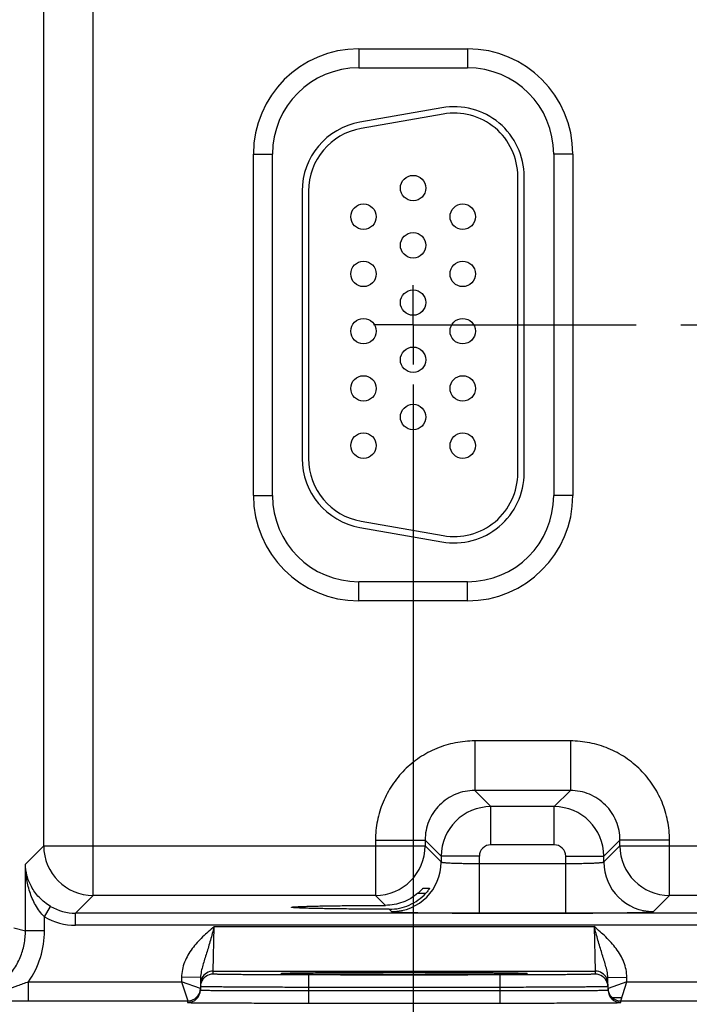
# Model space of a CAD drawing. Header units: inches. Extents: x 0 to 34, y 0 to 22.
# Tile 41 of 59: x 13.1 to 15.3, y 8 to 11.1. Entities that reach past the tile are written whole.
import ezdxf

# ---------------------------------------------------------------- set-up
doc = ezdxf.new("R2010")
doc.units = ezdxf.units.IN
doc.header["$LTSCALE"] = 1.87
doc.header["$MEASUREMENT"] = 0
doc.linetypes.add('CENTER', pattern=[0.6, 0.375, -0.075, 0.075, -0.075])
doc.layers.get('0').update_dxf_attribs({"linetype": 'CONTINUOUS'})
for name, color, linetype in [('02___PRT_ALL_AXES', 7, 'CONTINUOUS'), ('DETAIL', 7, 'CONTINUOUS'), ('DIMENSIONS', 7, 'CONTINUOUS')]:
    doc.layers.add(name, color=color, linetype=linetype)
doc.styles.get("Standard").update_dxf_attribs({"font": 'txt', "width": 0.8})
doc.dimstyles.new('DIMSTYLE_1', dxfattribs={"dimtxt": 0.125, "dimasz": 0.18, "dimexe": 0.125, "dimexo": 0.0625, "dimgap": 0.03125, "dimtad": 0, "dimtih": 1, "dimtoh": 1, "dimlfac": 0.5, "dimzin": 4, "dimdsep": 46, "dimtxsty": 'STANDARD', "dimblk": '_FILLED', "dimblk1": '_FILLED', "dimblk2": '_FILLED', "dimcen": 0.09, "dimadec": 0, "dimazin": 0, "dimtp": 0.01, "dimtm": 0.01, "dimtfac": 1, "dimtofl": 0, "dimtmove": 0, "dimatfit": 3, "dimldrblk": '_FILLED', "dimfxl": 1, "dimtolj": 1, "dimtzin": 4, "dimarcsym": 0})
doc.dimstyles.get("Standard").update_dxf_attribs({"dimtxt": 0.125, "dimasz": 0.18, "dimexe": 0.125, "dimexo": 0.0625, "dimgap": 0.09, "dimtad": 0, "dimtih": 1, "dimtoh": 1, "dimdec": 3, "dimzin": 4, "dimdsep": 46, "dimtxsty": 'STANDARD', "dimblk": '_FILLED', "dimblk1": '_FILLED', "dimblk2": '_FILLED', "dimcen": 0.09, "dimadec": 0, "dimazin": 0, "dimtol": 1, "dimtp": 0.01, "dimtm": 0.01, "dimtfac": 1, "dimtdec": 3, "dimtofl": 0, "dimtmove": 0, "dimatfit": 3, "dimldrblk": '_FILLED', "dimfxl": 1, "dimtolj": 1, "dimtzin": 4, "dimarcsym": 0})

# ---------------------------------------------------------------- blocks, each defined once
blk = doc.blocks.new('*D10')
at = {"layer": 'DIMENSIONS', "color": 2, "linetype": 'CONTINUOUS'}
blk.add_line((14.3855, 9.9425), (14.3855, 7.3015), dxfattribs=at)
at = {"layer": 'DIMENSIONS', "color": 2, "linetype": 'CONTINUOUS', "insert": (14.323, 7.239), "char_height": 0.125, "width": 1.225, "attachment_point": 3, "rotation": 90, "line_spacing_factor": 0.9}
blk.add_mtext('4.76{\\Ftxt.shx;\\W1.000000;\\H0.125000; }[120.9]', dxfattribs=at)
blk = doc.blocks.new('_FILLED')
at = {"color": 0, "linetype": 'BYBLOCK'}
blk.add_solid([(0, 0), (-1, 0.174), (-1, -0.174)], dxfattribs=at)
blk = doc.blocks.new('*D11')
at = {"layer": 'DIMENSIONS', "color": 2, "linetype": 'CONTINUOUS'}
blk.add_line((16.4955, 9.9425), (16.4955, 7.3015), dxfattribs=at)
at = {"layer": 'DIMENSIONS', "color": 2, "linetype": 'CONTINUOUS', "insert": (16.433, 7.239), "char_height": 0.125, "width": 1.225, "attachment_point": 3, "rotation": 90, "line_spacing_factor": 0.9}
blk.add_mtext('5.82{\\Ftxt.shx;\\W1.000000;\\H0.125000; }[147.7]', dxfattribs=at)
blk = doc.blocks.new('*D12')
at = {"layer": 'DIMENSIONS', "color": 2, "linetype": 'CONTINUOUS'}
blk.add_line((18.6055, 9.9425), (18.6055, 7.3015), dxfattribs=at)
at = {"layer": 'DIMENSIONS', "color": 2, "linetype": 'CONTINUOUS', "insert": (18.543, 7.239), "char_height": 0.125, "width": 1.225, "attachment_point": 3, "rotation": 90, "line_spacing_factor": 0.9}
blk.add_mtext('6.87{\\Ftxt.shx;\\W1.000000;\\H0.125000; }[174.5]', dxfattribs=at)
blk = doc.blocks.new('*D13')
at = {"layer": 'DIMENSIONS', "color": 2, "linetype": 'CONTINUOUS'}
blk.add_line((20.7155, 9.9425), (20.7155, 7.3015), dxfattribs=at)
at = {"layer": 'DIMENSIONS', "color": 2, "linetype": 'CONTINUOUS', "insert": (20.653, 7.239), "char_height": 0.125, "width": 1.225, "attachment_point": 3, "rotation": 90, "line_spacing_factor": 0.9}
blk.add_mtext('7.93{\\Ftxt.shx;\\W1.000000;\\H0.125000; }[201.3]', dxfattribs=at)
blk = doc.blocks.new('*D14')
at = {"layer": 'DIMENSIONS', "color": 2, "linetype": 'CONTINUOUS'}
blk.add_line((22.8255, 9.9425), (22.8255, 7.3015), dxfattribs=at)
at = {"layer": 'DIMENSIONS', "color": 2, "linetype": 'CONTINUOUS', "insert": (22.763, 7.239), "char_height": 0.125, "width": 1.225, "attachment_point": 3, "rotation": 90, "line_spacing_factor": 0.9}
blk.add_mtext('8.98{\\Ftxt.shx;\\W1.000000;\\H0.125000; }[228.1]', dxfattribs=at)
blk = doc.blocks.new('*D15')
at = {"layer": 'DIMENSIONS', "color": 2, "linetype": 'CONTINUOUS'}
blk.add_line((24.9355, 9.9425), (24.9355, 7.3015), dxfattribs=at)
at = {"layer": 'DIMENSIONS', "color": 2, "linetype": 'CONTINUOUS', "insert": (24.873, 7.239), "char_height": 0.125, "width": 1.325, "attachment_point": 3, "rotation": 90, "line_spacing_factor": 0.9}
blk.add_mtext('10.04{\\Ftxt.shx;\\W1.000000;\\H0.125000; }[254.9]', dxfattribs=at)
blk = doc.blocks.new('*D16')
at = {"layer": 'DIMENSIONS', "color": 2, "linetype": 'CONTINUOUS'}
blk.add_line((27.0455, 9.9425), (27.0455, 7.3015), dxfattribs=at)
at = {"layer": 'DIMENSIONS', "color": 2, "linetype": 'CONTINUOUS', "insert": (26.983, 7.239), "char_height": 0.125, "width": 1.325, "attachment_point": 3, "rotation": 90, "line_spacing_factor": 0.9}
blk.add_mtext('11.09{\\Ftxt.shx;\\W1.000000;\\H0.125000; }[281.7]', dxfattribs=at)
blk = doc.blocks.new('*D17')
at = {"layer": 'DIMENSIONS', "color": 2, "linetype": 'CONTINUOUS'}
blk.add_line((29.1555, 9.9425), (29.1555, 7.3015), dxfattribs=at)
at = {"layer": 'DIMENSIONS', "color": 2, "linetype": 'CONTINUOUS', "insert": (29.093, 7.239), "char_height": 0.125, "width": 1.325, "attachment_point": 3, "rotation": 90, "line_spacing_factor": 0.9}
blk.add_mtext('12.15{\\Ftxt.shx;\\W1.000000;\\H0.125000; }[308.5]', dxfattribs=at)

msp = doc.modelspace()

# ---------------------------------------------------------------- linework, layer by layer
at = {"color": 7, "linetype": 'CONTINUOUS'}
for p, q in [((13.3801, 8.3353), (13.3801, 14.5807)), ((13.2241, 8.4912), (13.2241, 14.4247)), ((14.2145, 10.998), (14.2145, 10.938)), ((14.2145, 10.998), (14.5565, 10.998)), ((14.5565, 10.998), (14.5565, 10.938)), ((14.2145, 10.938), (14.5565, 10.938)), ((14.4763, 10.8126), (14.2183, 10.7671)), ((14.4798, 10.7929), (14.2218, 10.7474)), ((13.8834, 9.593), (13.8834, 10.667)), ((13.8834, 10.667), (13.9434, 10.667)), ((13.9434, 9.593), (13.9434, 10.667)), ((14.8275, 10.667), (14.8275, 9.593)), ((14.8875, 10.667), (14.8275, 10.667)), ((14.8875, 10.667), (14.8875, 9.593)), ((14.7145, 9.664), (14.7145, 10.596)), ((14.7345, 9.664), (14.7345, 10.596)), ((14.0365, 10.5505), (14.0365, 9.7095)), ((14.0565, 10.5505), (14.0565, 9.7095)), ((13.8834, 9.593), (13.9434, 9.593)), ((14.8875, 9.593), (14.8275, 9.593)), ((14.2218, 9.5125), (14.4798, 9.467)), ((14.2183, 9.4928), (14.4763, 9.4473)), ((14.2145, 9.2619), (14.2145, 9.3219)), ((14.5565, 9.3219), (14.2145, 9.3219)), ((14.5565, 9.2619), (14.5565, 9.3219)), ((14.5565, 9.2619), (14.2145, 9.2619)), ((14.5792, 8.8212), (14.5792, 8.6653)), ((14.8798, 8.8212), (14.5792, 8.8212)), ((14.8798, 8.8212), (14.8798, 8.6653)), ((14.5792, 8.6653), (14.6299, 8.6145)), ((14.8798, 8.6653), (14.5792, 8.6653)), ((14.8798, 8.6653), (14.8291, 8.6145)), ((14.6299, 8.4945), (14.6299, 8.6145)), ((14.8291, 8.6145), (14.6299, 8.6145)), ((14.8291, 8.4945), (14.8291, 8.6145)), ((13.1668, 8.4339), (13.2241, 8.4912)), ((13.2241, 8.4912), (14.4232, 8.4912)), ((14.2673, 8.5093), (14.2673, 8.3353)), ((14.2673, 8.5093), (14.4232, 8.5093)), ((14.4232, 8.5093), (14.4739, 8.4586)), ((14.4232, 8.5093), (14.4232, 8.4912)), ((14.4232, 8.4912), (14.4739, 8.4405)), ((14.8291, 8.4945), (14.6299, 8.4945)), ((15.0358, 8.5093), (14.985, 8.4586)), ((14.985, 8.4405), (15.0358, 8.4912)), ((15.0358, 8.4912), (15.0358, 8.5093)), ((15.1917, 8.5093), (15.0358, 8.5093)), ((15.0358, 8.4912), (16.5332, 8.4912)), ((15.1917, 8.3353), (15.1917, 8.5093)), ((14.4739, 8.4586), (14.4739, 8.4405)), ((14.5939, 8.4586), (14.4739, 8.4586)), ((14.5939, 8.2798), (14.5939, 8.4586)), ((14.8651, 8.2798), (14.8651, 8.4586)), ((14.8651, 8.4586), (14.985, 8.4586)), ((14.985, 8.4405), (14.985, 8.4586)), ((13.1668, 8.2244), (13.1668, 8.4339)), ((14.5939, 8.4357), (14.8651, 8.4357)), ((13.3244, 8.2796), (13.3801, 8.3353)), ((14.2673, 8.3353), (13.3801, 8.3353)), ((14.2673, 8.3353), (14.2985, 8.3041)), ((14.4006, 8.3422), (14.4254, 8.3422)), ((14.4167, 8.3577), (14.4373, 8.3577)), ((14.4373, 8.3577), (14.4372, 8.3575)), ((15.141, 8.2845), (15.1917, 8.3353)), ((16.3773, 8.3353), (15.1917, 8.3353)), ((13.2268, 8.268), (13.2459, 8.3008)), ((13.3244, 8.2416), (13.3244, 8.2796)), ((30.0249, 8.2796), (13.3244, 8.2796)), ((14.3107, 8.2918), (14.318, 8.2845)), ((14.5939, 8.2798), (14.8651, 8.2798)), ((13.2268, 8.2244), (13.2268, 8.268)), ((30.0249, 8.2416), (13.3244, 8.2416)), ((13.1306, 8.2335), (13.1668, 8.2244)), ((13.2268, 8.2244), (13.1668, 8.2244)), ((13.757, 8.0973), (13.7601, 8.2373)), ((13.7601, 8.2373), (14.9548, 8.2373)), ((14.9548, 8.2373), (14.958, 8.0973)), ((13.7568, 8.0879), (13.757, 8.0973)), ((13.757, 8.0973), (14.958, 8.0973)), ((13.9761, 8.0896), (13.9774, 8.0896)), ((13.9992, 8.0903), (13.9762, 8.0896)), ((13.9774, 8.0896), (13.9791, 8.0897)), ((13.9791, 8.0897), (13.9811, 8.0898)), ((13.9811, 8.0898), (13.9834, 8.0899)), ((13.9834, 8.0899), (13.9861, 8.0899)), ((13.9861, 8.0899), (13.9891, 8.09)), ((13.9891, 8.09), (13.9924, 8.0901)), ((13.9924, 8.0901), (13.9961, 8.0902)), ((13.9961, 8.0902), (14.0001, 8.0903)), ((14.0001, 8.0903), (14.0045, 8.0904)), ((14.0045, 8.0904), (14.0093, 8.0905)), ((14.0093, 8.0905), (14.0144, 8.0906)), ((14.0144, 8.0906), (14.0199, 8.0907)), ((14.0199, 8.0907), (14.0258, 8.0907)), ((14.0258, 8.0907), (14.0321, 8.0908)), ((14.0321, 8.0908), (14.0389, 8.0909)), ((14.0389, 8.0909), (14.0462, 8.091)), ((14.0462, 8.091), (14.054, 8.0911)), ((14.054, 8.0911), (14.0624, 8.0912)), ((14.0568, 8.0853), (14.0568, 8.046)), ((14.6582, 8.0853), (14.0568, 8.0853)), ((14.0624, 8.0912), (14.0713, 8.0913)), ((14.0713, 8.0913), (14.0811, 8.0914)), ((14.0811, 8.0914), (14.0918, 8.0915)), ((14.0918, 8.0915), (14.1035, 8.0915)), ((14.1035, 8.0915), (14.1161, 8.0916)), ((14.1161, 8.0916), (14.1296, 8.0917)), ((14.1296, 8.0917), (14.144, 8.0918)), ((14.144, 8.0918), (14.1593, 8.0919)), ((14.1593, 8.0919), (14.1754, 8.092)), ((14.1754, 8.092), (14.1924, 8.0921)), ((14.1924, 8.0921), (14.2103, 8.0921)), ((14.2103, 8.0921), (14.2291, 8.0922)), ((14.2291, 8.0922), (14.2488, 8.0922)), ((14.2488, 8.0922), (14.2696, 8.0923)), ((14.2696, 8.0923), (14.2916, 8.0923)), ((14.2916, 8.0923), (14.3146, 8.0924)), ((14.3146, 8.0924), (14.3382, 8.0924)), ((14.3382, 8.0924), (14.3613, 8.0924)), ((14.3613, 8.0924), (14.3832, 8.0924)), ((14.3832, 8.0924), (14.404, 8.0924)), ((14.404, 8.0924), (14.4239, 8.0923)), ((14.4239, 8.0923), (14.4429, 8.0923)), ((14.4429, 8.0923), (14.4612, 8.0923)), ((14.4612, 8.0923), (14.4789, 8.0922)), ((14.4789, 8.0922), (14.496, 8.0922)), ((14.496, 8.0922), (14.5125, 8.0921)), ((14.5125, 8.0921), (14.5283, 8.092)), ((14.5283, 8.092), (14.5434, 8.092)), ((14.5434, 8.092), (14.5578, 8.0919)), ((14.5578, 8.0919), (14.5716, 8.0918)), ((14.5716, 8.0918), (14.5846, 8.0917)), ((14.5846, 8.0917), (14.597, 8.0917)), ((14.597, 8.0917), (14.6088, 8.0916)), ((14.6088, 8.0916), (14.6198, 8.0915)), ((14.6198, 8.0915), (14.6303, 8.0914)), ((14.6303, 8.0914), (14.6402, 8.0913)), ((14.6402, 8.0913), (14.6495, 8.0912)), ((14.6495, 8.0912), (14.6582, 8.0911)), ((14.6582, 8.0911), (14.6663, 8.091)), ((14.6582, 8.0853), (14.6582, 8.046)), ((14.6663, 8.091), (14.674, 8.0909)), ((14.674, 8.0909), (14.681, 8.0909)), ((14.681, 8.0909), (14.6876, 8.0908)), ((14.6876, 8.0908), (14.6937, 8.0907)), ((14.6937, 8.0907), (14.6994, 8.0906)), ((14.6994, 8.0906), (14.7046, 8.0905)), ((14.7046, 8.0905), (14.7094, 8.0904)), ((14.7094, 8.0904), (14.7138, 8.0903)), ((14.7138, 8.0903), (14.7179, 8.0902)), ((14.7388, 8.0896), (14.7162, 8.0903)), ((14.7179, 8.0902), (14.7216, 8.0901)), ((14.7216, 8.0901), (14.7249, 8.0901)), ((14.7249, 8.0901), (14.7279, 8.09)), ((14.7279, 8.09), (14.7306, 8.0899)), ((14.7306, 8.0899), (14.7329, 8.0898)), ((14.7329, 8.0898), (14.735, 8.0897)), ((14.735, 8.0897), (14.7367, 8.0897)), ((14.7367, 8.0897), (14.7381, 8.0896)), ((14.958, 8.0973), (14.9581, 8.0879)), ((13.176, 8.0034), (13.176, 8.0634)), ((13.176, 8.0634), (13.6571, 8.0634)), ((13.6573, 8.0778), (13.6571, 8.0634)), ((13.7167, 8.0427), (13.6571, 8.0634)), ((13.6571, 8.0634), (13.6768, 8.0034)), ((13.7173, 8.0767), (13.6573, 8.0778)), ((13.7173, 8.0767), (13.7167, 8.0377)), ((14.9976, 8.0767), (15.0576, 8.0778)), ((14.9983, 8.0377), (14.9976, 8.0767)), ((15.0579, 8.0634), (14.9982, 8.0427)), ((15.0382, 8.0034), (15.0579, 8.0634)), ((15.0579, 8.0634), (15.0576, 8.0778)), ((15.0579, 8.0634), (15.7671, 8.0634)), ((14.0568, 8.046), (14.0566, 8.0361)), ((14.0566, 8.0361), (14.0566, 7.9968)), ((14.0566, 8.0361), (14.6584, 8.0361)), ((14.6582, 8.046), (14.0568, 8.046)), ((14.6582, 8.046), (14.6584, 8.0361)), ((14.6584, 8.0361), (14.6584, 7.9968)), ((13.176, 8.0034), (13.6768, 8.0034)), ((13.6768, 8.0034), (13.6767, 7.9984)), ((14.0566, 7.9968), (14.6584, 7.9968)), ((15.0115, 8.0138), (15.0382, 8.0138)), ((15.0382, 8.0034), (15.7868, 8.0034)), ((15.0383, 7.9984), (15.0382, 8.0034))]:
    msp.add_line(p, q, dxfattribs=at)
for points in [[(13.9745, 8.0894), (13.9746, 8.0894), (13.9748, 8.0895), (13.9751, 8.0895), (13.9755, 8.0895), (13.9761, 8.0896)], [(14.7381, 8.0896), (14.7393, 8.0895), (14.7397, 8.0895), (14.74, 8.0895), (14.7403, 8.0895), (14.7405, 8.0894)]]:
    msp.add_lwpolyline(points, dxfattribs=at)
for centre in [(14.3855, 10.56), (14.2295, 10.47), (14.5415, 10.47), (14.3855, 10.38), (14.2295, 10.29), (14.5415, 10.29), (14.3855, 10.2), (14.2295, 10.11), (14.5415, 10.11), (14.3855, 10.02), (14.2295, 9.93), (14.5415, 9.93), (14.3855, 9.84), (14.2295, 9.75), (14.5415, 9.75)]:
    msp.add_circle(centre, 0.04, dxfattribs=at)
for centre, radius, start, end in [((14.2145, 10.667), 0.3311, 90, 180), ((14.5565, 10.667), 0.3311, 0, 90), ((14.2145, 10.667), 0.2711, 90, 180), ((14.5565, 10.667), 0.2711, 0, 90), ((14.5145, 10.596), 0.22, 0, 100), ((14.5145, 10.596), 0.2, 0, 100), ((14.2565, 10.5505), 0.22, 100, 180), ((14.2565, 10.5505), 0.2, 100, 180), ((14.2565, 9.7095), 0.22, 180, 260), ((14.2565, 9.7095), 0.2, 180, 260), ((14.5145, 9.664), 0.22, 260, 360), ((14.5145, 9.664), 0.2, 260, 360), ((14.2145, 9.593), 0.3311, 180, 270), ((14.2145, 9.593), 0.2711, 180, 270), ((14.5565, 9.593), 0.3311, 270, 360), ((14.5565, 9.593), 0.2711, 270, 360), ((14.63, 8.4585), 0.156, 90.0148, 179.9847), ((14.829, 8.4585), 0.156, 0.0148, 89.9847), ((13.3801, 8.4913), 0.156, 180.0209, 269.9791), ((14.2672, 8.4913), 0.156, 270.0209, 359.9791), ((14.6299, 8.4586), 0.036, 89.9965, 180.0035), ((14.8291, 8.4586), 0.036, 359.9965, 90.0035), ((15.1918, 8.4913), 0.156, 180.0209, 269.9791), ((14.3179, 8.4405), 0.156, 270.0209, 359.9791), ((15.1411, 8.4405), 0.156, 180.0209, 269.9791), ((13.3244, 8.4356), 0.156, 239.7819, 270.0064), ((13.3244, 8.4356), 0.194, 239.7795, 270.001), ((12.9464, 8.2244), 0.2804, 324.968, 360), ((13.7568, 8.0479), 0.04, 89.9993, 161.1986), ((13.757, 8.0573), 0.04, 89.9997, 153.5768), ((14.958, 8.0573), 0.04, 26.4232, 90.0003), ((14.9581, 8.0479), 0.04, 18.8014, 90.0007), ((13.7571, 8.0479), 0.0402, 161.2521, 178.9472), ((13.757, 8.0573), 0.04, 153.5773, 179.0001), ((14.958, 8.0573), 0.04, 0.9999, 26.4227), ((14.9579, 8.0479), 0.0402, 1.0528, 18.7479), ((13.6767, 8.0384), 0.04, 269.9997, 358.9997), ((13.6768, 8.0434), 0.04, 269.9997, 358.9997), ((13.6768, 8.0434), 0.04, 350.102, 351.8197), ((13.6767, 8.0434), 0.0401, 351.8201, 358.9927), ((15.0383, 8.0434), 0.0401, 181.0074, 188.1804), ((15.0382, 8.0434), 0.04, 181.0003, 270.0003), ((15.0383, 8.0384), 0.04, 181.0003, 270.0003), ((15.0382, 8.0434), 0.04, 188.1808, 189.8983), ((13.1832, 59.1554), 51.1519, 269.81691, 269.99195)]:
    msp.add_arc(centre, radius, start, end, dxfattribs=at)
for points, knots in [([(14.5792, 8.8212), (14.5588, 8.8212), (14.5179, 8.8172), (14.459, 8.7993), (14.4048, 8.7703), (14.3572, 8.7313), (14.3181, 8.6837), (14.2891, 8.6294), (14.2713, 8.5706), (14.2673, 8.5297), (14.2673, 8.5093)], [0, 0, 0, 0, 0.124999, 0.25, 0.375, 0.5, 0.625, 0.75, 0.875001, 1, 1, 1, 1]), ([(15.1917, 8.5093), (15.1917, 8.5297), (15.1877, 8.5706), (15.1699, 8.6294), (15.1409, 8.6837), (15.1018, 8.7313), (15.0542, 8.7703), (15, 8.7993), (14.9411, 8.8172), (14.9002, 8.8212), (14.8798, 8.8212)], [0, 0, 0, 0, 0.124999, 0.25, 0.375, 0.5, 0.625, 0.75, 0.875001, 1, 1, 1, 1]), ([(14.5792, 8.6653), (14.569, 8.6653), (14.5485, 8.6633), (14.5191, 8.6543), (14.4919, 8.6398), (14.4682, 8.6203), (14.4486, 8.5965), (14.4341, 8.5694), (14.4252, 8.5399), (14.4232, 8.5195), (14.4232, 8.5093)], [0, 0, 0, 0, 0.124991, 0.24999, 0.374994, 0.5, 0.625006, 0.75001, 0.875009, 1, 1, 1, 1]), ([(15.0358, 8.5093), (15.0358, 8.5195), (15.0338, 8.5399), (15.0249, 8.5694), (15.0104, 8.5965), (14.9908, 8.6203), (14.967, 8.6398), (14.9399, 8.6543), (14.9105, 8.6633), (14.89, 8.6653), (14.8798, 8.6653)], [0, 0, 0, 0, 0.124991, 0.24999, 0.374994, 0.5, 0.625006, 0.75001, 0.875009, 1, 1, 1, 1]), ([(13.2268, 8.268), (13.2154, 8.2788), (13.197, 8.3041), (13.1792, 8.3463), (13.1692, 8.3899), (13.1669, 8.4193), (13.1668, 8.4339)], [0, 0, 0, 0, 0.260309, 0.511681, 0.757197, 1, 1, 1, 1]), ([(13.2459, 8.3008), (13.2326, 8.3086), (13.2093, 8.327), (13.1845, 8.3612), (13.1703, 8.3972), (13.167, 8.4219), (13.1668, 8.4339)], [0, 0, 0, 0, 0.286444, 0.542702, 0.776718, 1, 1, 1, 1]), ([(14.4739, 8.4405), (14.474, 8.4404), (14.4743, 8.4402), (14.4748, 8.44), (14.4756, 8.4397), (14.4772, 8.4394), (14.48, 8.439), (14.484, 8.4386), (14.4891, 8.4382), (14.4952, 8.4378), (14.5022, 8.4374), (14.5101, 8.4371), (14.5187, 8.4368), (14.5316, 8.4364), (14.549, 8.4361), (14.5711, 8.4358), (14.5862, 8.4357), (14.5939, 8.4357)], [0, 0, 0, 0, 0.0028, 0.007571, 0.014536, 0.023747, 0.048912, 0.082937, 0.125539, 0.176336, 0.234865, 0.300581, 0.372872, 0.451063, 0.622161, 0.807461, 1, 1, 1, 1]), ([(14.8651, 8.4357), (14.8728, 8.4357), (14.8879, 8.4358), (14.91, 8.4361), (14.9274, 8.4364), (14.9403, 8.4368), (14.9489, 8.4371), (14.9568, 8.4374), (14.9638, 8.4378), (14.9699, 8.4382), (14.975, 8.4386), (14.979, 8.439), (14.9818, 8.4394), (14.9834, 8.4397), (14.9842, 8.44), (14.9847, 8.4402), (14.985, 8.4404), (14.985, 8.4405)], [0, 0, 0, 0, 0.192539, 0.377839, 0.548937, 0.627128, 0.699419, 0.765135, 0.823664, 0.874461, 0.917063, 0.951088, 0.976253, 0.985464, 0.992429, 0.9972, 1, 1, 1, 1]), ([(14.4006, 8.3422), (14.3936, 8.3362), (14.3784, 8.3253), (14.3532, 8.3132), (14.3262, 8.3058), (14.3077, 8.3041), (14.2985, 8.3041)], [0, 0, 0, 0, 0.249956, 0.500662, 0.7512, 1, 1, 1, 1]), ([(14.3107, 8.2918), (14.3214, 8.2918), (14.343, 8.294), (14.3739, 8.3039), (14.402, 8.32), (14.4182, 8.3343), (14.4254, 8.3422)], [0, 0, 0, 0, 0.250037, 0.500976, 0.751114, 1, 1, 1, 1]), ([(14.4006, 8.3422), (14.4016, 8.3431), (14.4035, 8.3448), (14.4063, 8.3473), (14.4088, 8.3498), (14.4112, 8.3521), (14.413, 8.3539), (14.4142, 8.3552), (14.415, 8.356), (14.4156, 8.3567), (14.4161, 8.3572), (14.4164, 8.3574), (14.4165, 8.3576), (14.4166, 8.3577), (14.4167, 8.3577), (14.4167, 8.3577)], [0, 0, 0, 0, 0.173342, 0.342238, 0.503515, 0.653224, 0.785998, 0.843871, 0.894633, 0.937025, 0.969654, 0.981852, 0.991063, 0.997138, 1, 1, 1, 1]), ([(14.4372, 8.3575), (14.4371, 8.3572), (14.4366, 8.3565), (14.4353, 8.3545), (14.433, 8.3513), (14.4295, 8.3469), (14.4268, 8.3438), (14.4254, 8.3422)], [0, 0, 0, 0, 0.049928, 0.132059, 0.36843, 0.667594, 1, 1, 1, 1]), ([(14.0031, 8.298), (14.0031, 8.298), (14.0032, 8.2981), (14.0037, 8.2983), (14.0047, 8.2986), (14.0064, 8.2988), (14.0088, 8.2991), (14.0119, 8.2993), (14.0156, 8.2996), (14.0199, 8.2998), (14.0271, 8.3002), (14.0375, 8.3006), (14.0519, 8.3011), (14.0686, 8.3015), (14.0876, 8.302), (14.1086, 8.3024), (14.1315, 8.3027), (14.1562, 8.3031), (14.192, 8.3034), (14.2396, 8.3038), (14.2784, 8.304), (14.2985, 8.3041)], [0, 0, 0, 0, 0.000545, 0.001528, 0.005113, 0.010953, 0.019065, 0.02944, 0.042053, 0.056876, 0.073884, 0.114342, 0.16316, 0.219936, 0.284205, 0.355522, 0.433341, 0.517029, 0.605954, 0.796807, 1, 1, 1, 1]), ([(14.3107, 8.2918), (14.29, 8.2919), (14.2498, 8.292), (14.2004, 8.2924), (14.1632, 8.2928), (14.1375, 8.2931), (14.1135, 8.2935), (14.0915, 8.2939), (14.0717, 8.2943), (14.0542, 8.2947), (14.0391, 8.2952), (14.0282, 8.2957), (14.0207, 8.296), (14.0161, 8.2963), (14.0122, 8.2965), (14.009, 8.2968), (14.0065, 8.2971), (14.0048, 8.2973), (14.0037, 8.2976), (14.0032, 8.2978), (14.0031, 8.2979), (14.0031, 8.298)], [0, 0, 0, 0, 0.201685, 0.391972, 0.480884, 0.564697, 0.642725, 0.714312, 0.7789, 0.835998, 0.885101, 0.925812, 0.942934, 0.957854, 0.970539, 0.980958, 0.989089, 0.994929, 0.998498, 0.999468, 1, 1, 1, 1]), ([(14.318, 8.2845), (14.318, 8.2845), (14.3182, 8.2844), (14.3188, 8.2842), (14.32, 8.284), (14.3218, 8.2838), (14.3243, 8.2836), (14.3274, 8.2833), (14.3312, 8.2831), (14.3356, 8.2829), (14.3426, 8.2826), (14.3529, 8.2822), (14.3669, 8.2818), (14.383, 8.2815), (14.4011, 8.2811), (14.421, 8.2808), (14.4426, 8.2806), (14.4656, 8.2803), (14.4984, 8.2801), (14.5413, 8.2798), (14.5762, 8.2798), (14.5939, 8.2798)], [0, 0, 0, 0, 0.000833, 0.002206, 0.006659, 0.013424, 0.022498, 0.033865, 0.047502, 0.063379, 0.081459, 0.124054, 0.174892, 0.233495, 0.299314, 0.37173, 0.450061, 0.533571, 0.621473, 0.807113, 1, 1, 1, 1]), ([(14.8651, 8.2798), (14.8828, 8.2798), (14.9177, 8.2798), (14.9606, 8.2801), (14.9934, 8.2803), (15.0164, 8.2806), (15.038, 8.2808), (15.0579, 8.2811), (15.076, 8.2815), (15.0921, 8.2818), (15.1061, 8.2822), (15.1164, 8.2826), (15.1234, 8.2829), (15.1278, 8.2831), (15.1316, 8.2833), (15.1347, 8.2836), (15.1372, 8.2838), (15.139, 8.284), (15.1402, 8.2842), (15.1408, 8.2844), (15.141, 8.2845), (15.141, 8.2845)], [0, 0, 0, 0, 0.192887, 0.378527, 0.466429, 0.549939, 0.62827, 0.700686, 0.766505, 0.825108, 0.875946, 0.918541, 0.936621, 0.952498, 0.966135, 0.977502, 0.986576, 0.993341, 0.997794, 0.999167, 1, 1, 1, 1]), ([(12.9463, 8.004), (12.9607, 8.004), (12.9896, 8.0068), (13.0312, 8.0194), (13.0696, 8.0399), (13.1032, 8.0675), (13.1308, 8.1011), (13.1513, 8.1395), (13.164, 8.1811), (13.1668, 8.21), (13.1668, 8.2244)], [0, 0, 0, 0, 0.125, 0.250001, 0.375002, 0.500001, 0.625, 0.749999, 0.874998, 1, 1, 1, 1]), ([(13.7601, 8.2373), (13.7478, 8.2266), (13.7231, 8.2053), (13.6952, 8.1752), (13.6772, 8.1479), (13.6665, 8.1258), (13.6594, 8.1022), (13.6575, 8.0859), (13.6573, 8.0778)], [0, 0, 0, 0, 0.250106, 0.500015, 0.625057, 0.75007, 0.875051, 1, 1, 1, 1]), ([(13.7601, 8.2372), (13.7562, 8.223), (13.7504, 8.2018), (13.7423, 8.174), (13.7362, 8.1541), (13.7301, 8.1347), (13.7243, 8.1157), (13.7193, 8.0966), (13.7175, 8.0834), (13.7173, 8.0767)], [0, 0, 0, 0, 0.266693, 0.396035, 0.521429, 0.642945, 0.761729, 0.879894, 1, 1, 1, 1]), ([(15.0576, 8.0778), (15.0575, 8.0859), (15.0556, 8.1022), (15.0485, 8.1258), (15.0378, 8.1479), (15.0197, 8.1752), (14.9919, 8.2053), (14.9672, 8.2266), (14.9548, 8.2373)], [0, 0, 0, 0, 0.124944, 0.249922, 0.374933, 0.499972, 0.749883, 1, 1, 1, 1]), ([(14.9976, 8.0767), (14.9975, 8.0834), (14.9957, 8.0966), (14.9907, 8.1157), (14.9848, 8.1347), (14.9787, 8.1541), (14.9726, 8.174), (14.9645, 8.2018), (14.9587, 8.223), (14.9548, 8.2373)], [0, 0, 0, 0, 0.120104, 0.238267, 0.357051, 0.478567, 0.603962, 0.733306, 1, 1, 1, 1]), ([(14.0568, 8.0853), (14.0372, 8.0853), (13.999, 8.0853), (13.9518, 8.0855), (13.9158, 8.0856), (13.8906, 8.0857), (13.8671, 8.0859), (13.8453, 8.0861), (13.8256, 8.0862), (13.8082, 8.0864), (13.7951, 8.0866), (13.7858, 8.0868), (13.7799, 8.0869), (13.7746, 8.087), (13.77, 8.0872), (13.766, 8.0873), (13.7628, 8.0874), (13.7606, 8.0875), (13.7592, 8.0876), (13.7583, 8.0877), (13.7577, 8.0877), (13.7572, 8.0878), (13.757, 8.0878), (13.7568, 8.0879), (13.7568, 8.0879)], [0, 0, 0, 0, 0.195093, 0.382688, 0.4714, 0.555569, 0.634386, 0.707089, 0.77298, 0.831424, 0.881858, 0.903917, 0.923799, 0.941455, 0.956844, 0.969929, 0.980679, 0.989069, 0.992374, 0.995082, 0.997194, 0.998709, 0.999633, 1, 1, 1, 1]), ([(13.9762, 8.0896), (13.9753, 8.0896), (13.9741, 8.0895), (13.9725, 8.0894), (13.9716, 8.0893), (13.971, 8.0892), (13.9704, 8.0892), (13.9702, 8.0891), (13.97, 8.089), (13.97, 8.089)], [0, 0, 0, 0, 0.433646, 0.604436, 0.744455, 0.853681, 0.932196, 0.980314, 1, 1, 1, 1]), ([(13.97, 8.089), (13.97, 8.089), (13.9702, 8.0889), (13.9704, 8.0888), (13.9709, 8.0888), (13.9716, 8.0887), (13.9725, 8.0886), (13.974, 8.0885), (13.9752, 8.0884), (13.9761, 8.0884)], [0, 0, 0, 0, 0.019719, 0.067814, 0.146291, 0.255485, 0.39549, 0.566285, 1, 1, 1, 1]), ([(13.9761, 8.0884), (13.9786, 8.0883), (13.9845, 8.0881), (13.9999, 8.0877), (14.0258, 8.0872), (14.0642, 8.0868), (14.1115, 8.0864), (14.1662, 8.086), (14.249, 8.0857), (14.3575, 8.0856), (14.466, 8.0857), (14.5488, 8.086), (14.6035, 8.0864), (14.6507, 8.0868), (14.6891, 8.0872), (14.715, 8.0877), (14.7305, 8.0881), (14.7364, 8.0883), (14.7388, 8.0884)], [0, 0, 0, 0, 0.009733, 0.023176, 0.060749, 0.111598, 0.174181, 0.246609, 0.326696, 0.500002, 0.673307, 0.753394, 0.825822, 0.888405, 0.939252, 0.976824, 0.990267, 1, 1, 1, 1]), ([(14.7162, 8.0903), (14.6967, 8.0907), (14.6493, 8.0913), (14.5674, 8.0919), (14.4674, 8.0923), (14.3579, 8.0924), (14.2483, 8.0923), (14.1482, 8.0919), (14.0663, 8.0913), (14.0186, 8.0907), (13.9992, 8.0903)], [0, 0, 0, 0, 0.081205, 0.198703, 0.34232, 0.499617, 0.656968, 0.800741, 0.918483, 1, 1, 1, 1]), ([(14.9581, 8.0879), (14.9581, 8.0879), (14.958, 8.0878), (14.9577, 8.0878), (14.9572, 8.0877), (14.9566, 8.0877), (14.9558, 8.0876), (14.9544, 8.0875), (14.9521, 8.0874), (14.9489, 8.0873), (14.945, 8.0872), (14.9404, 8.087), (14.9351, 8.0869), (14.9291, 8.0868), (14.9199, 8.0866), (14.9068, 8.0864), (14.8893, 8.0862), (14.8696, 8.0861), (14.8479, 8.0859), (14.8243, 8.0857), (14.7992, 8.0856), (14.7631, 8.0855), (14.716, 8.0853), (14.6777, 8.0853), (14.6582, 8.0853)], [0, 0, 0, 0, 0.000367, 0.001291, 0.002806, 0.004918, 0.007626, 0.010931, 0.019321, 0.030071, 0.043156, 0.058545, 0.076201, 0.096083, 0.118142, 0.168576, 0.22702, 0.292911, 0.365614, 0.444431, 0.5286, 0.617312, 0.804907, 1, 1, 1, 1]), ([(14.745, 8.089), (14.745, 8.089), (14.7448, 8.0891), (14.7445, 8.0892), (14.744, 8.0892), (14.7434, 8.0893), (14.7425, 8.0894), (14.741, 8.0895), (14.7397, 8.0896), (14.7388, 8.0896)], [0, 0, 0, 0, 0.01972, 0.067826, 0.146319, 0.255527, 0.395541, 0.566335, 1, 1, 1, 1]), ([(14.7388, 8.0884), (14.7397, 8.0884), (14.741, 8.0885), (14.7425, 8.0886), (14.7434, 8.0887), (14.744, 8.0888), (14.7445, 8.0888), (14.7448, 8.0889), (14.745, 8.089), (14.745, 8.089)], [0, 0, 0, 0, 0.433718, 0.604513, 0.744518, 0.853711, 0.932187, 0.980281, 1, 1, 1, 1]), ([(13.176, 8.0634), (13.1645, 8.0594), (13.142, 8.051), (13.1085, 8.0381), (13.0751, 8.0261), (13.0526, 8.0194), (13.0413, 8.0165)], [0, 0, 0, 0, 0.255107, 0.50627, 0.7541, 1, 1, 1, 1]), ([(13.7167, 8.0377), (13.7167, 8.0377), (13.7169, 8.0376), (13.7171, 8.0376), (13.7177, 8.0375), (13.7184, 8.0375), (13.7193, 8.0374), (13.7204, 8.0374), (13.7217, 8.0373), (13.7239, 8.0373), (13.7271, 8.0372), (13.7315, 8.0371), (13.7368, 8.037), (13.7428, 8.0369), (13.7495, 8.0368), (13.76, 8.0367), (13.7748, 8.0365), (13.7946, 8.0364), (13.817, 8.0363), (13.8416, 8.0361), (13.8683, 8.0361), (13.8968, 8.036), (13.9377, 8.036), (13.9911, 8.036), (14.0345, 8.036), (14.0566, 8.0361)], [0, 0, 0, 0, 0.000343, 0.001258, 0.002769, 0.004877, 0.007583, 0.010886, 0.014783, 0.019274, 0.030023, 0.043108, 0.058497, 0.076155, 0.096038, 0.118099, 0.168538, 0.226987, 0.292883, 0.365592, 0.444414, 0.528589, 0.617304, 0.804905, 1, 1, 1, 1]), ([(14.0568, 8.046), (14.0346, 8.046), (13.9913, 8.0462), (13.9379, 8.0464), (13.897, 8.0466), (13.8685, 8.0467), (13.8418, 8.0469), (13.8171, 8.047), (13.7948, 8.0472), (13.775, 8.0474), (13.7602, 8.0476), (13.7497, 8.0477), (13.743, 8.0478), (13.737, 8.0479), (13.7317, 8.048), (13.7273, 8.0481), (13.7241, 8.0482), (13.7219, 8.0483), (13.7206, 8.0483), (13.7195, 8.0484), (13.7185, 8.0484), (13.7178, 8.0485), (13.7173, 8.0485), (13.7171, 8.0486), (13.7168, 8.0486), (13.7168, 8.0486)], [0, 0, 0, 0, 0.195104, 0.382709, 0.471426, 0.555601, 0.634423, 0.707132, 0.773029, 0.831478, 0.881918, 0.90398, 0.923864, 0.941522, 0.956912, 0.969998, 0.980748, 0.985238, 0.989136, 0.992438, 0.995144, 0.997251, 0.998759, 0.99967, 1, 1, 1, 1]), ([(14.9981, 8.0486), (14.9981, 8.0486), (14.9979, 8.0486), (14.9977, 8.0485), (14.9971, 8.0485), (14.9964, 8.0484), (14.9955, 8.0484), (14.9944, 8.0483), (14.9931, 8.0483), (14.9909, 8.0482), (14.9877, 8.0481), (14.9832, 8.048), (14.978, 8.0479), (14.972, 8.0478), (14.9653, 8.0477), (14.9548, 8.0476), (14.94, 8.0474), (14.9201, 8.0472), (14.8978, 8.047), (14.8732, 8.0469), (14.8465, 8.0467), (14.818, 8.0466), (14.7771, 8.0464), (14.7237, 8.0462), (14.6803, 8.046), (14.6582, 8.046)], [0, 0, 0, 0, 0.00033, 0.001241, 0.002749, 0.004856, 0.007562, 0.010864, 0.014762, 0.019252, 0.030002, 0.043087, 0.058478, 0.076136, 0.09602, 0.118081, 0.168521, 0.226971, 0.292867, 0.365577, 0.444399, 0.528574, 0.617291, 0.804896, 1, 1, 1, 1]), ([(14.6584, 8.0361), (14.6805, 8.036), (14.7239, 8.036), (14.7773, 8.036), (14.8181, 8.036), (14.8467, 8.0361), (14.8734, 8.0361), (14.898, 8.0363), (14.9203, 8.0364), (14.9401, 8.0365), (14.955, 8.0367), (14.9654, 8.0368), (14.9722, 8.0369), (14.9782, 8.037), (14.9834, 8.0371), (14.9879, 8.0372), (14.9911, 8.0373), (14.9932, 8.0373), (14.9946, 8.0374), (14.9957, 8.0374), (14.9966, 8.0375), (14.9973, 8.0375), (14.9979, 8.0376), (14.9981, 8.0376), (14.9983, 8.0377), (14.9983, 8.0377)], [0, 0, 0, 0, 0.195095, 0.382696, 0.471411, 0.555586, 0.634408, 0.707117, 0.773013, 0.831462, 0.881901, 0.903962, 0.923845, 0.941503, 0.956892, 0.969977, 0.980726, 0.985217, 0.989114, 0.992417, 0.995123, 0.997231, 0.998742, 0.999657, 1, 1, 1, 1]), ([(13.6767, 7.9984), (13.6767, 7.9984), (13.6767, 7.9984), (13.6768, 7.9984), (13.6769, 7.9984), (13.6772, 7.9983), (13.6778, 7.9983), (13.6786, 7.9983), (13.6796, 7.9982), (13.6808, 7.9982), (13.6823, 7.9981), (13.6847, 7.9981), (13.6883, 7.998), (13.6933, 7.9979), (13.6991, 7.9979), (13.7058, 7.9978), (13.7134, 7.9977), (13.7251, 7.9976), (13.7417, 7.9975), (13.7638, 7.9974), (13.7888, 7.9972), (13.8163, 7.9971), (13.8462, 7.997), (13.878, 7.997), (13.9116, 7.9969), (13.9466, 7.9968), (13.9951, 7.9968), (14.0319, 7.9968), (14.0566, 7.9968)], [0, 0, 0, 0, 0.000092, 0.000323, 0.000702, 0.001231, 0.002737, 0.004843, 0.007547, 0.010849, 0.014746, 0.019237, 0.029986, 0.043073, 0.058463, 0.076123, 0.096008, 0.118071, 0.168514, 0.226966, 0.292866, 0.365578, 0.444402, 0.528578, 0.617296, 0.7097, 0.8049, 1, 1, 1, 1]), ([(14.6584, 7.9968), (14.6831, 7.9968), (14.7199, 7.9968), (14.7683, 7.9968), (14.8033, 7.9969), (14.8369, 7.997), (14.8688, 7.997), (14.8987, 7.9971), (14.9262, 7.9972), (14.9511, 7.9974), (14.9733, 7.9975), (14.9899, 7.9976), (15.0016, 7.9977), (15.0091, 7.9978), (15.0158, 7.9979), (15.0217, 7.9979), (15.0266, 7.998), (15.0302, 7.9981), (15.0326, 7.9981), (15.0341, 7.9982), (15.0354, 7.9982), (15.0364, 7.9983), (15.0372, 7.9983), (15.0377, 7.9983), (15.038, 7.9984), (15.0382, 7.9984), (15.0382, 7.9984), (15.0383, 7.9984), (15.0383, 7.9984)], [0, 0, 0, 0, 0.1951, 0.2903, 0.382704, 0.471422, 0.555598, 0.634422, 0.707134, 0.773034, 0.831486, 0.881929, 0.903992, 0.923877, 0.941537, 0.956927, 0.970014, 0.980763, 0.985254, 0.989151, 0.992453, 0.995157, 0.997263, 0.998769, 0.999298, 0.999677, 0.999908, 1, 1, 1, 1])]:
    msp.add_open_spline(points, degree=3, knots=knots, dxfattribs=at)
at = {"layer": '02___PRT_ALL_AXES', "color": 7, "linetype": 'CENTER'}
for q in [(14.3855, 10.255), (14.2605, 10.13), (14.3855, 10.005), (16.3705, 10.13)]:
    msp.add_line((14.3855, 10.13), q, dxfattribs=at)

# ---------------------------------------------------------------- dimensions: what is measured, and where the dimension line sits
at = {"layer": 'DIMENSIONS', "color": 2, "linetype": 'CONTINUOUS'}
for feature_location, picture, middle in [((14.3855, 9.9425), '*D10', (14.3855, 6.6265)), ((16.4955, 9.9425), '*D11', (16.4955, 6.6265)), ((18.6055, 9.9425), '*D12', (18.6055, 6.6265)), ((20.7155, 9.9425), '*D13', (20.7155, 6.6265)), ((22.8255, 9.9425), '*D14', (22.8255, 6.6265)), ((24.9355, 9.9425), '*D15', (24.9355, 6.5765)), ((27.0455, 9.9425), '*D16', (27.0455, 6.5765)), ((29.1555, 9.9425), '*D17', (29.1555, 6.5765))]:
    dim = msp.add_ordinate_dim(feature_location=feature_location, offset=(0, -2.641), dtype=1, origin=(4.8653, 10.005), dimstyle='DIMSTYLE_1', dxfattribs=at)
    dim.commit()
    dim.dimension.update_dxf_attribs({"geometry": picture, "text_midpoint": middle})

# ---------------------------------------------------------------- leaders
at = {"layer": 'DETAIL', "color": 2, "linetype": 'CONTINUOUS'}
msp.add_leader([(11.789, 9.6011), (13.624, 5.739), (13.804, 5.739)], dimstyle='STANDARD', override={"dimtad": 0}, dxfattribs=at)

doc.saveas('drawing.dxf')
